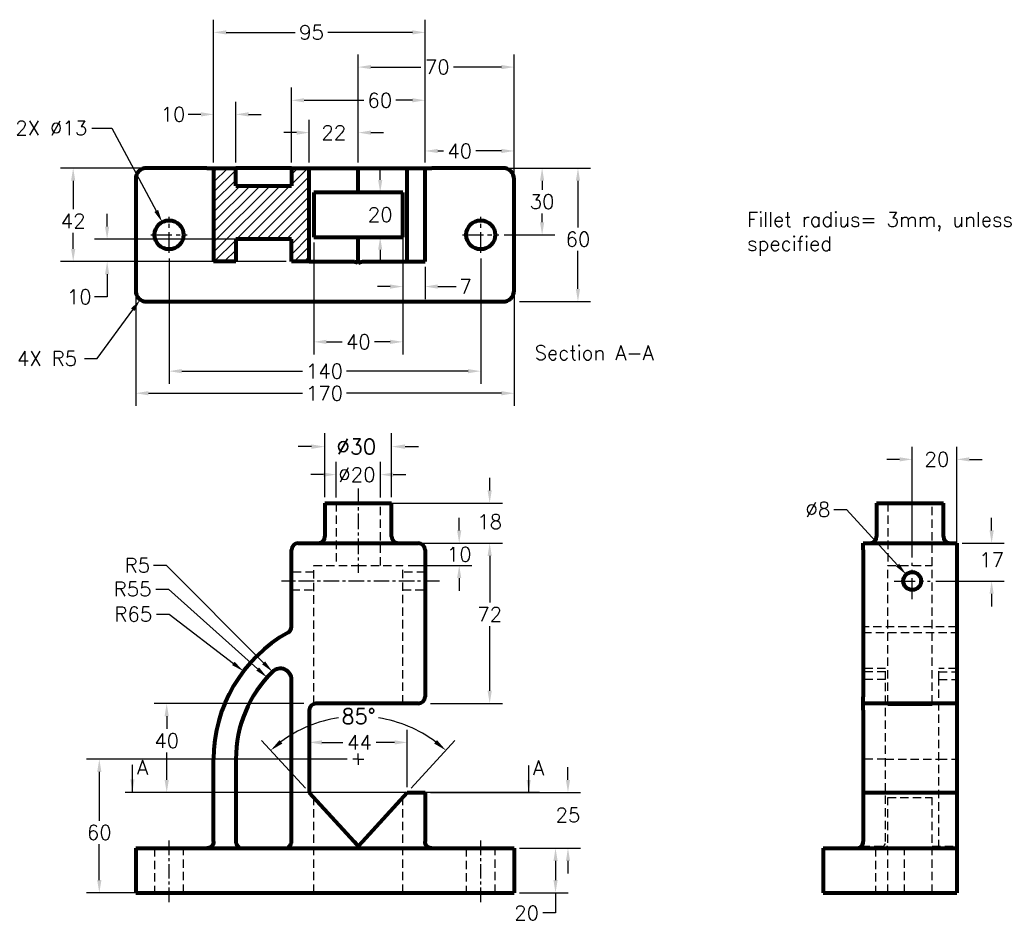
# Model space of a CAD drawing. Header units: inches. Extents: x 55 to 498, y -10 to 395.
import ezdxf

# ---------------------------------------------------------------- set-up
doc = ezdxf.new("R2010")
doc.units = ezdxf.units.IN
doc.header["$LTSCALE"] = 0.75
doc.linetypes.add('CENTER', pattern=[2, 1.25, -0.25, 0.25, -0.25])
doc.linetypes.add('HIDDEN', pattern=[0.375, 0.25, -0.125])
for name, color, linetype, lineweight in [('CEN', 7, 'CENTER', 30), ('DIM', 7, 'Continuous', 30), ('HID', 7, 'HIDDEN', 30), ('OBJ', 7, 'Continuous', 80)]:
    doc.layers.add(name, color=color, linetype=linetype, lineweight=lineweight)
doc.styles.add('ROMANS', font='romans.shx')
doc.styles.get("Standard").update_dxf_attribs({"font": 'romans.shx'})
doc.dimstyles.new('aligned', dxfattribs={"dimscale": 0, "dimtxt": 0.08, "dimasz": 0.07, "dimexe": 0.07, "dimexo": 0.03, "dimgap": 0.025, "dimtad": 0, "dimtih": 1, "dimtoh": 1, "dimdec": 0, "dimzin": 0, "dimdsep": 46, "dimtxsty": 'ROMANS', "dimcen": 0, "dimadec": 0, "dimazin": 0, "dimtfac": 1, "dimtdec": 0, "dimtofl": 0, "dimtmove": 0, "dimatfit": 3, "dimfxl": 1, "dimtolj": 1, "dimtzin": 0, "dimarcsym": 0})
doc.dimstyles.new('DIM2', dxfattribs={"dimscale": 0, "dimtxt": 0.08, "dimasz": 0.07, "dimexe": 0.07, "dimexo": 0.03, "dimgap": 0.025, "dimtad": 0, "dimtih": 1, "dimtoh": 1, "dimdec": 0, "dimzin": 0, "dimdsep": 46, "dimtxsty": 'ROMANS', "dimcen": 0, "dimadec": 0, "dimazin": 0, "dimtfac": 1, "dimtdec": 0, "dimtofl": 0, "dimtmove": 0, "dimatfit": 3, "dimfxl": 1, "dimtolj": 1, "dimtzin": 0, "dimarcsym": 0})

# ---------------------------------------------------------------- blocks, each defined once
blk = doc.blocks.new('*D20')
at = {"layer": 'DEFPOINTS', "color": 0}
for p in [(122.47, 290.35), (262.47, 290.35), (262.47, 237.27)]:
    blk.add_point(p, dxfattribs=at)
at = {"layer": 'DIM', "color": 0, "lineweight": -2}
for p, q in [((122.47, 287.91), (122.47, 231.58)), ((262.47, 287.91), (262.47, 231.58)), ((128.16, 237.27), (182.35, 237.27)), ((256.78, 237.27), (202.21, 237.27))]:
    blk.add_line(p, q, dxfattribs=at)
at = {"layer": 'DIM', "color": 0}
for points in [[(128.16, 238.22), (128.16, 236.32), (122.47, 237.27)], [(256.78, 238.22), (256.78, 236.32), (262.47, 237.27)]]:
    blk.add_solid(points, dxfattribs=at)
at = {"layer": 'DIM', "color": 0, "insert": (192.28, 237.27), "char_height": 6.505, "attachment_point": 5, "style": 'ROMANS'}
blk.add_mtext('\\A1;140', dxfattribs=at)
blk = doc.blocks.new('*D21')
at = {"layer": 'DEFPOINTS', "color": 0}
for p in [(119.39, 304.21), (125.55, 292.76)]:
    blk.add_point(p, dxfattribs=at)
at = {"layer": 'DIM', "color": 0, "lineweight": -2}
for p, q in [((87.76, 346.42), (96.71, 346.42)), ((96.71, 346.42), (116.7, 309.22))]:
    blk.add_line(p, q, dxfattribs=at)
at = {"layer": 'DIM', "color": 0}
blk.add_solid([(117.54, 309.67), (115.86, 308.77), (119.39, 304.21)], dxfattribs=at)
at = {"layer": 'DIM', "color": 0, "insert": (85.73, 346.42), "char_height": 6.505, "attachment_point": 6, "style": 'ROMANS'}
blk.add_mtext('\\A1;2X ∅13', dxfattribs=at)
blk = doc.blocks.new('*D22')
at = {"layer": 'DEFPOINTS', "color": 0}
for p in [(217.32, 317.48), (227.47, 317.48), (227.47, 297.48)]:
    blk.add_point(p, dxfattribs=at)
at = {"layer": 'DIM', "color": 0, "lineweight": -2}
for p, q in [((217.32, 323.17), (217.32, 328.87)), ((225.03, 317.48), (211.63, 317.48)), ((225.03, 297.48), (211.63, 297.48)), ((217.32, 291.79), (217.32, 286.1))]:
    blk.add_line(p, q, dxfattribs=at)
at = {"layer": 'DIM', "color": 0}
for points in [[(216.37, 323.17), (218.27, 323.17), (217.32, 317.48)], [(216.37, 291.79), (218.27, 291.79), (217.32, 297.48)]]:
    blk.add_solid(points, dxfattribs=at)
at = {"layer": 'DIM', "color": 0, "insert": (217.32, 307.54), "char_height": 6.505, "attachment_point": 5, "style": 'ROMANS'}
blk.add_mtext('\\A1;20', dxfattribs=at)
blk = doc.blocks.new('*D23')
at = {"layer": 'DEFPOINTS', "color": 0}
for p in [(187.47, 297.48), (227.47, 297.48), (187.47, 250.42)]:
    blk.add_point(p, dxfattribs=at)
at = {"layer": 'DIM', "color": 0, "lineweight": -2}
for p, q in [((187.47, 295.04), (187.47, 244.73)), ((227.47, 295.04), (227.47, 244.73)), ((193.16, 250.42), (200.17, 250.42)), ((221.78, 250.42), (214.77, 250.42))]:
    blk.add_line(p, q, dxfattribs=at)
at = {"layer": 'DIM', "color": 0}
for points in [[(193.16, 251.37), (193.16, 249.47), (187.47, 250.42)], [(221.78, 251.37), (221.78, 249.47), (227.47, 250.42)]]:
    blk.add_solid(points, dxfattribs=at)
at = {"layer": 'DIM', "color": 0, "insert": (207.47, 250.42), "char_height": 6.505, "attachment_point": 5, "style": 'ROMANS'}
blk.add_mtext('\\A1;40', dxfattribs=at)
blk = doc.blocks.new('*D24')
at = {"layer": 'DEFPOINTS', "color": 0}
for p in [(94.64, 296.48), (177.47, 296.48), (177.47, 286.48)]:
    blk.add_point(p, dxfattribs=at)
at = {"layer": 'DIM', "color": 0, "lineweight": -2}
for p, q in [((94.64, 302.17), (94.64, 307.87)), ((175.03, 296.48), (88.95, 296.48)), ((175.03, 286.48), (88.95, 286.48)), ((94.64, 280.79), (94.64, 270.62)), ((94.64, 270.62), (88.95, 270.62))]:
    blk.add_line(p, q, dxfattribs=at)
at = {"layer": 'DIM', "color": 0}
for points in [[(93.69, 302.17), (95.59, 302.17), (94.64, 296.48)], [(93.69, 280.79), (95.59, 280.79), (94.64, 286.48)]]:
    blk.add_solid(points, dxfattribs=at)
at = {"layer": 'DIM', "color": 0, "insert": (82.12, 270.62), "char_height": 6.505, "attachment_point": 5, "style": 'ROMANS'}
blk.add_mtext('\\A1;10', dxfattribs=at)
blk = doc.blocks.new('*D26')
at = {"layer": 'DEFPOINTS', "color": 0}
for p in [(112.47, 328.48), (79.39, 286.48), (142.47, 286.48)]:
    blk.add_point(p, dxfattribs=at)
at = {"layer": 'DIM', "color": 0, "lineweight": -2}
for p, q in [((110.03, 328.48), (73.7, 328.48)), ((79.39, 322.79), (79.39, 309.99)), ((79.39, 292.17), (79.39, 299.41)), ((140.03, 286.48), (73.7, 286.48))]:
    blk.add_line(p, q, dxfattribs=at)
at = {"layer": 'DIM', "color": 0}
for points in [[(78.44, 322.79), (80.34, 322.79), (79.39, 328.48)], [(78.44, 292.17), (80.34, 292.17), (79.39, 286.48)]]:
    blk.add_solid(points, dxfattribs=at)
at = {"layer": 'DIM', "color": 0, "insert": (79.39, 304.7), "char_height": 6.505, "attachment_point": 5, "style": 'ROMANS'}
blk.add_mtext('\\A1;42', dxfattribs=at)
blk = doc.blocks.new('*D27')
at = {"layer": 'DEFPOINTS', "color": 0}
for p in [(277.47, 373.81), (207.47, 328.48), (277.47, 328.48)]:
    blk.add_point(p, dxfattribs=at)
at = {"layer": 'DIM', "color": 0, "lineweight": -2}
for p, q in [((207.47, 330.92), (207.47, 379.51)), ((277.47, 330.92), (277.47, 379.51)), ((213.16, 373.81), (235.65, 373.81)), ((271.78, 373.81), (250.25, 373.81))]:
    blk.add_line(p, q, dxfattribs=at)
at = {"layer": 'DIM', "color": 0}
for points in [[(213.16, 374.76), (213.16, 372.87), (207.47, 373.81)], [(271.78, 374.76), (271.78, 372.87), (277.47, 373.81)]]:
    blk.add_solid(points, dxfattribs=at)
at = {"layer": 'DIM', "color": 0, "insert": (242.95, 373.81), "char_height": 6.505, "attachment_point": 5, "style": 'ROMANS'}
blk.add_mtext('\\A1;70', dxfattribs=at)
blk = doc.blocks.new('*D28')
at = {"layer": 'DEFPOINTS', "color": 0}
for p in [(207.47, 344.39), (185.47, 328.48), (207.47, 328.48)]:
    blk.add_point(p, dxfattribs=at)
at = {"layer": 'DIM', "color": 0, "lineweight": -2}
for p, q in [((185.47, 330.92), (185.47, 350.08)), ((207.47, 330.92), (207.47, 350.08)), ((179.78, 344.39), (174.09, 344.39)), ((213.16, 344.39), (218.86, 344.39))]:
    blk.add_line(p, q, dxfattribs=at)
at = {"layer": 'DIM', "color": 0}
for points in [[(179.78, 345.34), (179.78, 343.44), (185.47, 344.39)], [(213.16, 345.34), (213.16, 343.44), (207.47, 344.39)]]:
    blk.add_solid(points, dxfattribs=at)
at = {"layer": 'DIM', "color": 0, "insert": (196.47, 344.39), "char_height": 6.505, "attachment_point": 5, "style": 'ROMANS'}
blk.add_mtext('\\A1;22', dxfattribs=at)
blk = doc.blocks.new('*D29')
at = {"layer": 'DEFPOINTS', "color": 0}
for p in [(237.47, 358.9), (177.47, 328.48), (237.47, 328.48)]:
    blk.add_point(p, dxfattribs=at)
at = {"layer": 'DIM', "color": 0, "lineweight": -2}
for p, q in [((177.47, 330.92), (177.47, 364.59)), ((237.47, 330.92), (237.47, 364.59)), ((183.16, 358.9), (210.02, 358.9)), ((231.78, 358.9), (224.31, 358.9))]:
    blk.add_line(p, q, dxfattribs=at)
at = {"layer": 'DIM', "color": 0}
for points in [[(183.16, 359.85), (183.16, 357.95), (177.47, 358.9)], [(231.78, 359.85), (231.78, 357.95), (237.47, 358.9)]]:
    blk.add_solid(points, dxfattribs=at)
at = {"layer": 'DIM', "color": 0, "insert": (217.16, 358.9), "char_height": 6.505, "attachment_point": 5, "style": 'ROMANS'}
blk.add_mtext('\\A1;60', dxfattribs=at)
blk = doc.blocks.new('*D30')
at = {"layer": 'DEFPOINTS', "color": 0}
for p in [(112.47, 273.48), (109.53, 269.44)]:
    blk.add_point(p, dxfattribs=at)
at = {"layer": 'DIM', "color": 0, "lineweight": -2}
for p, q in [((90.23, 242.95), (106.18, 264.84)), ((84.53, 242.95), (90.23, 242.95))]:
    blk.add_line(p, q, dxfattribs=at)
at = {"layer": 'DIM', "color": 0}
blk.add_solid([(105.41, 265.4), (106.94, 264.28), (109.53, 269.44)], dxfattribs=at)
at = {"layer": 'DIM', "color": 0, "insert": (67.63, 242.95), "char_height": 6.505, "attachment_point": 5, "style": 'ROMANS'}
blk.add_mtext('\\A1;4X R5', dxfattribs=at)
blk = doc.blocks.new('*D31')
at = {"layer": 'DEFPOINTS', "color": 0}
for p in [(277.47, 328.48), (277.47, 268.48), (306.17, 268.48)]:
    blk.add_point(p, dxfattribs=at)
at = {"layer": 'DIM', "color": 0, "lineweight": -2}
for p, q in [((279.91, 328.48), (311.86, 328.48)), ((306.17, 322.79), (306.17, 301.8)), ((306.17, 274.17), (306.17, 291.23)), ((279.91, 268.48), (311.86, 268.48))]:
    blk.add_line(p, q, dxfattribs=at)
at = {"layer": 'DIM', "color": 0}
for points in [[(305.22, 322.79), (307.12, 322.79), (306.17, 328.48)], [(305.22, 274.17), (307.12, 274.17), (306.17, 268.48)]]:
    blk.add_solid(points, dxfattribs=at)
at = {"layer": 'DIM', "color": 0, "insert": (306.17, 296.51), "char_height": 6.505, "attachment_point": 5, "style": 'ROMANS'}
blk.add_mtext('\\A1;60', dxfattribs=at)
blk = doc.blocks.new('*D32')
at = {"layer": 'DEFPOINTS', "color": 0}
for p in [(107.47, 273.48), (277.47, 273.48), (277.47, 227.35)]:
    blk.add_point(p, dxfattribs=at)
at = {"layer": 'DIM', "color": 0, "lineweight": -2}
for p, q in [((107.47, 271.04), (107.47, 221.66)), ((277.47, 271.04), (277.47, 221.66)), ((113.16, 227.35), (182.35, 227.35)), ((271.78, 227.35), (202.21, 227.35))]:
    blk.add_line(p, q, dxfattribs=at)
at = {"layer": 'DIM', "color": 0}
for points in [[(113.16, 228.3), (113.16, 226.4), (107.47, 227.35)], [(271.78, 228.3), (271.78, 226.4), (277.47, 227.35)]]:
    blk.add_solid(points, dxfattribs=at)
at = {"layer": 'DIM', "color": 0, "insert": (192.28, 227.35), "char_height": 6.505, "attachment_point": 5, "style": 'ROMANS'}
blk.add_mtext('\\A1;170', dxfattribs=at)
blk = doc.blocks.new('*D33')
at = {"layer": 'DEFPOINTS', "color": 0}
for p in [(453.63, 145.98), (459.05, 140.09)]:
    blk.add_point(p, dxfattribs=at)
at = {"layer": 'DIM', "color": 0, "lineweight": -2}
for p, q in [((421.09, 175.14), (426.78, 175.14)), ((426.78, 175.14), (449.77, 150.17))]:
    blk.add_line(p, q, dxfattribs=at)
at = {"layer": 'DIM', "color": 0}
blk.add_solid([(450.47, 150.81), (449.08, 149.52), (453.63, 145.98)], dxfattribs=at)
at = {"layer": 'DIM', "color": 0, "insert": (413.95, 175.14), "char_height": 6.505, "attachment_point": 5, "style": 'ROMANS'}
blk.add_mtext('\\A1;∅8', dxfattribs=at)
blk = doc.blocks.new('*D34')
at = {"layer": 'DEFPOINTS', "color": 0}
for p in [(476.34, 197.66), (476.34, 157.03), (456.34, 151.17)]:
    blk.add_point(p, dxfattribs=at)
at = {"layer": 'DIM', "color": 0, "lineweight": -2}
for p, q in [((456.34, 153.61), (456.34, 203.35)), ((476.34, 159.47), (476.34, 203.35)), ((450.65, 197.66), (444.95, 197.66)), ((482.03, 197.66), (487.72, 197.66))]:
    blk.add_line(p, q, dxfattribs=at)
at = {"layer": 'DIM', "color": 0}
for points in [[(450.65, 198.61), (450.65, 196.71), (456.34, 197.66)], [(482.03, 198.61), (482.03, 196.71), (476.34, 197.66)]]:
    blk.add_solid(points, dxfattribs=at)
at = {"layer": 'DIM', "color": 0, "insert": (467.41, 197.66), "char_height": 6.505, "attachment_point": 5, "style": 'ROMANS'}
blk.add_mtext('\\A1;20', dxfattribs=at)
blk = doc.blocks.new('SW_CENTERMARK0')
at = {"color": 7, "linetype": 'Continuous'}
for q in [(304.4, 160.9), (309.4, 165.9), (309.4, 155.9), (314.4, 160.9)]:
    blk.add_line((309.4, 160.9), q, dxfattribs=at)
blk = doc.blocks.new('*D35')
at = {"layer": 'DEFPOINTS', "color": 0}
for p in [(192.47, 178.03), (266.5, 178.03), (192.47, 160.03)]:
    blk.add_point(p, dxfattribs=at)
at = {"layer": 'DIM', "color": 0, "lineweight": -2}
for p, q in [((266.5, 183.73), (266.5, 189.42)), ((194.91, 178.03), (272.2, 178.03)), ((194.91, 160.03), (272.2, 160.03)), ((266.5, 154.34), (266.5, 148.65))]:
    blk.add_line(p, q, dxfattribs=at)
at = {"layer": 'DIM', "color": 0}
for points in [[(265.56, 183.73), (267.45, 183.73), (266.5, 178.03)], [(265.56, 154.34), (267.45, 154.34), (266.5, 160.03)]]:
    blk.add_solid(points, dxfattribs=at)
at = {"layer": 'DIM', "color": 0, "insert": (266.5, 169.64), "char_height": 6.505, "attachment_point": 5, "style": 'ROMANS'}
blk.add_mtext('\\A1;18', dxfattribs=at)
blk = doc.blocks.new('*D36')
at = {"layer": 'DEFPOINTS', "color": 0}
for p in [(192.47, 203.38), (192.47, 178.03), (222.47, 178.03)]:
    blk.add_point(p, dxfattribs=at)
at = {"layer": 'DIM', "color": 0, "lineweight": -2}
for p, q in [((192.47, 180.62), (192.47, 209.4)), ((222.47, 180.62), (222.47, 209.4)), ((186.45, 203.38), (180.43, 203.38)), ((228.49, 203.38), (234.52, 203.38))]:
    blk.add_line(p, q, dxfattribs=at)
at = {"layer": 'DIM', "color": 0}
for points in [[(186.45, 204.38), (186.45, 202.37), (192.47, 203.38)], [(228.49, 204.38), (228.49, 202.37), (222.47, 203.38)]]:
    blk.add_solid(points, dxfattribs=at)
at = {"layer": 'DIM', "color": 0, "insert": (206.61, 203.38), "char_height": 6.882, "attachment_point": 5, "style": 'ROMANS'}
blk.add_mtext('\\A1;%%c30', dxfattribs=at)
blk = doc.blocks.new('*D37')
at = {"layer": 'DEFPOINTS', "color": 0}
for p in [(168.94, 102.28), (172.47, 98.74)]:
    blk.add_point(p, dxfattribs=at)
at = {"layer": 'DIM', "color": 0, "lineweight": -2}
for p, q in [((115.54, 150.08), (121.23, 150.08)), ((121.23, 150.08), (164.92, 106.31))]:
    blk.add_line(p, q, dxfattribs=at)
at = {"layer": 'DIM', "color": 0}
blk.add_solid([(165.59, 106.98), (164.25, 105.64), (168.94, 102.28)], dxfattribs=at)
at = {"layer": 'DIM', "color": 0, "insert": (108.24, 150.08), "char_height": 6.505, "attachment_point": 5, "style": 'ROMANS'}
blk.add_mtext('\\A1;R5', dxfattribs=at)
blk = doc.blocks.new('*D38')
at = {"layer": 'DEFPOINTS', "color": 0}
for p in [(204.97, 63.03), (91.12, 3.03), (112.47, 3.03)]:
    blk.add_point(p, dxfattribs=at)
at = {"layer": 'DIM', "color": 0, "lineweight": -2}
for p, q in [((202.53, 63.03), (85.43, 63.03)), ((91.12, 57.34), (91.12, 35.39)), ((91.12, 8.73), (91.12, 24.82)), ((110.03, 3.03), (85.43, 3.03))]:
    blk.add_line(p, q, dxfattribs=at)
at = {"layer": 'DIM', "color": 0}
for points in [[(90.17, 57.34), (92.07, 57.34), (91.12, 63.03)], [(90.17, 8.73), (92.07, 8.73), (91.12, 3.03)]]:
    blk.add_solid(points, dxfattribs=at)
at = {"layer": 'DIM', "color": 0, "insert": (91.12, 30.11), "char_height": 6.505, "attachment_point": 5, "style": 'ROMANS'}
blk.add_mtext('\\A1;60', dxfattribs=at)
blk = doc.blocks.new('*D39')
at = {"layer": 'DEFPOINTS', "color": 0}
for p in [(166.5, 99.73), (207.47, 63.03)]:
    blk.add_point(p, dxfattribs=at)
at = {"layer": 'DIM', "color": 0, "lineweight": -2}
for p, q in [((116.5, 139.41), (122.2, 139.41)), ((122.2, 139.41), (162.26, 103.53))]:
    blk.add_line(p, q, dxfattribs=at)
at = {"layer": 'DIM', "color": 0}
blk.add_solid([(162.9, 104.23), (161.63, 102.82), (166.5, 99.73)], dxfattribs=at)
at = {"layer": 'DIM', "color": 0, "insert": (106.11, 139.41), "char_height": 6.505, "attachment_point": 5, "style": 'ROMANS'}
blk.add_mtext('\\A1;R55', dxfattribs=at)
blk = doc.blocks.new('*D40')
at = {"layer": 'DEFPOINTS', "color": 0}
for p in [(193.21, 80.52), (185.47, 48.03), (229.47, 48.03), (207.47, 24.03), (207.47, 24.03)]:
    blk.add_point(p, dxfattribs=at)
at = {"layer": 'DIM', "color": 0, "lineweight": -2}
for p, q in [((183.73, 49.94), (164.04, 71.43)), ((231.22, 49.94), (250.91, 71.43))]:
    blk.add_line(p, q, dxfattribs=at)
for start, end in [(98.7929, 126.5759), (53.4241, 80.9564)]:
    blk.add_arc((207.47, 24.03), 58.27, start, end, dxfattribs=at)
at = {"layer": 'DIM', "color": 0}
for points in [[(173.39, 70.05), (172.11, 71.59), (168.11, 66.99)], [(242.83, 71.59), (241.55, 70.05), (246.84, 66.99)]]:
    blk.add_solid(points, dxfattribs=at)
at = {"layer": 'DIM', "color": 0, "insert": (207.6, 82.29), "char_height": 6.882, "attachment_point": 5, "style": 'ROMANS'}
blk.add_mtext('\\A1;85°', dxfattribs=at)
blk = doc.blocks.new('*D41')
at = {"layer": 'DEFPOINTS', "color": 0}
for p in [(155.87, 102.56), (207.47, 63.03)]:
    blk.add_point(p, dxfattribs=at)
at = {"layer": 'DIM', "color": 0, "lineweight": -2}
for p, q in [((116.79, 128.13), (122.48, 128.13)), ((122.48, 128.13), (151.35, 106.02))]:
    blk.add_line(p, q, dxfattribs=at)
at = {"layer": 'DIM', "color": 0}
blk.add_solid([(151.93, 106.77), (150.77, 105.27), (155.87, 102.56)], dxfattribs=at)
at = {"layer": 'DIM', "color": 0, "insert": (106.4, 128.13), "char_height": 6.505, "attachment_point": 5, "style": 'ROMANS'}
blk.add_mtext('\\A1;R65', dxfattribs=at)
blk = doc.blocks.new('*D42')
at = {"layer": 'DEFPOINTS', "color": 0}
for p in [(237.47, 48.03), (277.47, 23.03), (301.68, 23.03)]:
    blk.add_point(p, dxfattribs=at)
at = {"layer": 'DIM', "color": 0, "lineweight": -2}
for p, q in [((301.68, 53.73), (301.68, 59.42)), ((239.91, 48.03), (307.38, 48.03)), ((279.91, 23.03), (307.38, 23.03)), ((301.68, 17.34), (301.68, 11.65))]:
    blk.add_line(p, q, dxfattribs=at)
at = {"layer": 'DIM', "color": 0}
for points in [[(300.74, 53.73), (302.63, 53.73), (301.68, 48.03)], [(300.74, 17.34), (302.63, 17.34), (301.68, 23.03)]]:
    blk.add_solid(points, dxfattribs=at)
at = {"layer": 'DIM', "color": 0, "insert": (301.68, 37.94), "char_height": 6.505, "attachment_point": 5, "style": 'ROMANS'}
blk.add_mtext('\\A1;25', dxfattribs=at)
blk = doc.blocks.new('*D43')
at = {"layer": 'DEFPOINTS', "color": 0}
for p in [(185.47, 88.03), (121.41, 48.03), (185.47, 48.03)]:
    blk.add_point(p, dxfattribs=at)
at = {"layer": 'DIM', "color": 0, "lineweight": -2}
for p, q in [((183.03, 88.03), (115.72, 88.03)), ((121.41, 82.34), (121.41, 76.62)), ((121.41, 53.73), (121.41, 66.05)), ((183.03, 48.03), (115.72, 48.03))]:
    blk.add_line(p, q, dxfattribs=at)
at = {"layer": 'DIM', "color": 0}
for points in [[(120.46, 82.34), (122.36, 82.34), (121.41, 88.03)], [(120.46, 53.73), (122.36, 53.73), (121.41, 48.03)]]:
    blk.add_solid(points, dxfattribs=at)
at = {"layer": 'DIM', "color": 0, "insert": (121.41, 71.34), "char_height": 6.505, "attachment_point": 5, "style": 'ROMANS'}
blk.add_mtext('\\A1;40', dxfattribs=at)
blk = doc.blocks.new('*D44')
at = {"layer": 'DEFPOINTS', "color": 0}
for p in [(237.47, 160.03), (237.47, 88.03), (266.5, 88.03)]:
    blk.add_point(p, dxfattribs=at)
at = {"layer": 'DIM', "color": 0, "lineweight": -2}
for p, q in [((239.91, 160.03), (272.2, 160.03)), ((266.5, 154.34), (266.5, 133.34)), ((266.5, 93.73), (266.5, 122.77)), ((239.91, 88.03), (272.2, 88.03))]:
    blk.add_line(p, q, dxfattribs=at)
at = {"layer": 'DIM', "color": 0}
for points in [[(265.56, 154.34), (267.45, 154.34), (266.5, 160.03)], [(265.56, 93.73), (267.45, 93.73), (266.5, 88.03)]]:
    blk.add_solid(points, dxfattribs=at)
at = {"layer": 'DIM', "color": 0, "insert": (266.5, 128.05), "char_height": 6.505, "attachment_point": 5, "style": 'ROMANS'}
blk.add_mtext('\\A1;72', dxfattribs=at)
blk = doc.blocks.new('*D45')
at = {"layer": 'DEFPOINTS', "color": 0}
for p in [(277.47, 23.03), (296.09, 23.03), (277.47, 3.03)]:
    blk.add_point(p, dxfattribs=at)
at = {"layer": 'DIM', "color": 0, "lineweight": -2}
for p, q in [((279.91, 23.03), (301.79, 23.03)), ((296.09, 17.34), (296.09, 8.73)), ((279.91, 3.03), (301.79, 3.03)), ((296.09, 3.03), (296.09, -6.04)), ((296.09, -6.04), (290.4, -6.04))]:
    blk.add_line(p, q, dxfattribs=at)
at = {"layer": 'DIM', "color": 0}
for points in [[(295.15, 17.34), (297.04, 17.34), (296.09, 23.03)], [(295.15, 8.73), (297.04, 8.73), (296.09, 3.03)]]:
    blk.add_solid(points, dxfattribs=at)
at = {"layer": 'DIM', "color": 0, "insert": (283.1, -6.04), "char_height": 6.505, "attachment_point": 5, "style": 'ROMANS'}
blk.add_mtext('\\A1;20', dxfattribs=at)
blk = doc.blocks.new('*D46')
at = {"layer": 'DEFPOINTS', "color": 0}
for p in [(272.47, 328.48), (270.6, 298.48), (290.06, 298.48)]:
    blk.add_point(p, dxfattribs=at)
at = {"layer": 'DIM', "color": 0, "lineweight": -2}
for p, q in [((274.91, 328.48), (295.75, 328.48)), ((290.06, 322.79), (290.06, 318.69)), ((290.06, 304.17), (290.06, 308.12)), ((273.04, 298.48), (295.75, 298.48))]:
    blk.add_line(p, q, dxfattribs=at)
at = {"layer": 'DIM', "color": 0}
for points in [[(289.11, 322.79), (291.01, 322.79), (290.06, 328.48)], [(289.11, 304.17), (291.01, 304.17), (290.06, 298.48)]]:
    blk.add_solid(points, dxfattribs=at)
at = {"layer": 'DIM', "color": 0, "insert": (290.06, 313.4), "char_height": 6.505, "attachment_point": 5, "style": 'ROMANS'}
blk.add_mtext('\\A1;30', dxfattribs=at)
blk = doc.blocks.new('*D47')
at = {"layer": 'DEFPOINTS', "color": 0}
for p in [(217.47, 190.81), (197.47, 178.03), (217.47, 178.03)]:
    blk.add_point(p, dxfattribs=at)
at = {"layer": 'DIM', "color": 0, "lineweight": -2}
for p, q in [((197.47, 180.47), (197.47, 196.51)), ((217.47, 180.47), (217.47, 196.51)), ((191.78, 190.81), (186.09, 190.81)), ((223.16, 190.81), (228.86, 190.81))]:
    blk.add_line(p, q, dxfattribs=at)
at = {"layer": 'DIM', "color": 0}
for points in [[(191.78, 191.76), (191.78, 189.86), (197.47, 190.81)], [(223.16, 191.76), (223.16, 189.86), (217.47, 190.81)]]:
    blk.add_solid(points, dxfattribs=at)
at = {"layer": 'DIM', "color": 0, "insert": (206.87, 190.81), "char_height": 6.505, "attachment_point": 5, "style": 'ROMANS'}
blk.add_mtext('\\A1;%%c20', dxfattribs=at)
blk = doc.blocks.new('*D51')
at = {"layer": 'DEFPOINTS', "color": 0}
for p in [(234.47, 160.03), (227.47, 150.03), (252.82, 150.03)]:
    blk.add_point(p, dxfattribs=at)
at = {"layer": 'DIM', "color": 0, "lineweight": -2}
for p, q in [((252.82, 165.73), (252.82, 171.42)), ((236.91, 160.03), (258.51, 160.03)), ((229.91, 150.03), (258.51, 150.03)), ((252.82, 144.34), (252.82, 138.65))]:
    blk.add_line(p, q, dxfattribs=at)
at = {"layer": 'DIM', "color": 0}
for points in [[(251.87, 165.73), (253.76, 165.73), (252.82, 160.03)], [(251.87, 144.34), (253.76, 144.34), (252.82, 150.03)]]:
    blk.add_solid(points, dxfattribs=at)
at = {"layer": 'DIM', "color": 0, "insert": (252.82, 155.03), "char_height": 6.505, "attachment_point": 5, "style": 'ROMANS'}
blk.add_mtext('\\A1;10', dxfattribs=at)
blk = doc.blocks.new('*D52')
at = {"layer": 'DEFPOINTS', "color": 0}
for p in [(185.47, 70.56), (185.47, 48.03), (229.47, 48.03)]:
    blk.add_point(p, dxfattribs=at)
at = {"layer": 'DIM', "color": 0, "lineweight": -2}
for p, q in [((185.47, 50.47), (185.47, 76.26)), ((229.47, 50.47), (229.47, 76.26)), ((191.16, 70.56), (200.55, 70.56)), ((223.78, 70.56), (215.46, 70.56))]:
    blk.add_line(p, q, dxfattribs=at)
at = {"layer": 'DIM', "color": 0}
for points in [[(191.16, 71.51), (191.16, 69.61), (185.47, 70.56)], [(223.78, 71.51), (223.78, 69.61), (229.47, 70.56)]]:
    blk.add_solid(points, dxfattribs=at)
at = {"layer": 'DIM', "color": 0, "insert": (208.01, 70.56), "char_height": 6.505, "attachment_point": 5, "style": 'ROMANS'}
blk.add_mtext('\\A1;44', dxfattribs=at)
blk = doc.blocks.new('*D53')
at = {"layer": 'DEFPOINTS', "color": 0}
for p in [(476.34, 160.03), (464.47, 143.03), (492.01, 143.03)]:
    blk.add_point(p, dxfattribs=at)
at = {"layer": 'DIM', "color": 0, "lineweight": -2}
for p, q in [((492.01, 165.73), (492.01, 171.42)), ((478.78, 160.03), (497.71, 160.03)), ((466.91, 143.03), (497.71, 143.03)), ((492.01, 137.34), (492.01, 131.65))]:
    blk.add_line(p, q, dxfattribs=at)
at = {"layer": 'DIM', "color": 0}
for points in [[(491.07, 165.73), (492.96, 165.73), (492.01, 160.03)], [(491.07, 137.34), (492.96, 137.34), (492.01, 143.03)]]:
    blk.add_solid(points, dxfattribs=at)
at = {"layer": 'DIM', "color": 0, "insert": (492.01, 152.55), "char_height": 6.505, "attachment_point": 5, "style": 'ROMANS'}
blk.add_mtext('\\A1;17', dxfattribs=at)
blk = doc.blocks.new('*D54')
at = {"layer": 'DEFPOINTS', "color": 0}
for p in [(152.47, 352.57), (142.47, 328.48), (152.47, 328.48)]:
    blk.add_point(p, dxfattribs=at)
at = {"layer": 'DIM', "color": 0, "lineweight": -2}
for p, q in [((142.47, 330.92), (142.47, 358.26)), ((152.47, 330.92), (152.47, 358.26)), ((136.78, 352.57), (131.09, 352.57)), ((158.16, 352.57), (163.86, 352.57))]:
    blk.add_line(p, q, dxfattribs=at)
at = {"layer": 'DIM', "color": 0}
for points in [[(136.78, 353.52), (136.78, 351.62), (142.47, 352.57)], [(158.16, 353.52), (158.16, 351.62), (152.47, 352.57)]]:
    blk.add_solid(points, dxfattribs=at)
at = {"layer": 'DIM', "color": 0, "insert": (124.25, 352.57), "char_height": 6.505, "attachment_point": 5, "style": 'ROMANS'}
blk.add_mtext('\\A1;10', dxfattribs=at)
blk = doc.blocks.new('*D55')
at = {"layer": 'DEFPOINTS', "color": 0}
for p in [(237.47, 389.4), (142.47, 328.48), (237.47, 328.48)]:
    blk.add_point(p, dxfattribs=at)
at = {"layer": 'DIM', "color": 0, "lineweight": -2}
for p, q in [((142.47, 330.92), (142.47, 395.09)), ((237.47, 330.92), (237.47, 395.09)), ((148.16, 389.4), (179.16, 389.4)), ((231.78, 389.4), (193.76, 389.4))]:
    blk.add_line(p, q, dxfattribs=at)
at = {"layer": 'DIM', "color": 0}
for points in [[(148.16, 390.34), (148.16, 388.45), (142.47, 389.4)], [(231.78, 390.34), (231.78, 388.45), (237.47, 389.4)]]:
    blk.add_solid(points, dxfattribs=at)
at = {"layer": 'DIM', "color": 0, "insert": (186.46, 389.4), "char_height": 6.505, "attachment_point": 5, "style": 'ROMANS'}
blk.add_mtext('\\A1;95', dxfattribs=at)
blk = doc.blocks.new('*D58')
at = {"layer": 'DEFPOINTS', "color": 0}
for p in [(277.47, 336.14), (237.47, 328.48), (277.47, 323.48)]:
    blk.add_point(p, dxfattribs=at)
at = {"layer": 'DIM', "color": 0, "lineweight": -2}
for p, q in [((237.47, 330.92), (237.47, 341.83)), ((277.47, 325.92), (277.47, 341.83)), ((243.16, 336.14), (245.75, 336.14)), ((271.78, 336.14), (260.34, 336.14))]:
    blk.add_line(p, q, dxfattribs=at)
at = {"layer": 'DIM', "color": 0}
for points in [[(243.16, 337.09), (243.16, 335.19), (237.47, 336.14)], [(271.78, 337.09), (271.78, 335.19), (277.47, 336.14)]]:
    blk.add_solid(points, dxfattribs=at)
at = {"layer": 'DIM', "color": 0, "insert": (253.04, 336.14), "char_height": 6.505, "attachment_point": 5, "style": 'ROMANS'}
blk.add_mtext('\\A1;40', dxfattribs=at)
blk = doc.blocks.new('*D61')
at = {"layer": 'DEFPOINTS', "color": 0}
for p in [(227.47, 317.48), (237.47, 286.48), (237.47, 275.25)]:
    blk.add_point(p, dxfattribs=at)
at = {"layer": 'DIM', "color": 0, "lineweight": -2}
for p, q in [((227.47, 315.04), (227.47, 269.56)), ((237.47, 284.04), (237.47, 269.56)), ((221.78, 275.25), (216.09, 275.25)), ((243.16, 275.25), (251.49, 275.25))]:
    blk.add_line(p, q, dxfattribs=at)
at = {"layer": 'DIM', "color": 0}
for points in [[(221.78, 276.2), (221.78, 274.3), (227.47, 275.25)], [(243.16, 276.2), (243.16, 274.3), (237.47, 275.25)]]:
    blk.add_solid(points, dxfattribs=at)
at = {"layer": 'DIM', "color": 0, "insert": (255.69, 275.25), "char_height": 6.505, "attachment_point": 5, "style": 'ROMANS'}
blk.add_mtext('\\A1;7', dxfattribs=at)

msp = doc.modelspace()

# ---------------------------------------------------------------- hatches: boundary and pattern name
at = {"layer": 'DIM'}
h = msp.add_hatch(dxfattribs=at)
h.set_pattern_fill('ANSI31', style=0)
edge = h.paths.add_edge_path()
edge.add_line((185.47, 286.48), (177.47, 286.48))
edge.add_line((185.47, 286.48), (185.47, 328.48))
edge.add_line((177.47, 328.48), (185.47, 328.48))
edge.add_line((177.47, 328.48), (177.47, 320.48))
edge.add_line((152.47, 320.48), (177.47, 320.48))
edge.add_line((152.47, 320.48), (152.47, 328.48))
edge.add_line((142.47, 328.48), (152.47, 328.48))
edge.add_line((142.47, 328.48), (142.47, 286.48))
edge.add_line((152.47, 286.48), (142.47, 286.48))
edge.add_line((152.47, 296.48), (152.47, 286.48))
edge.add_line((177.47, 296.48), (152.47, 296.48))
edge.add_line((177.47, 286.48), (177.47, 296.48))

# ---------------------------------------------------------------- linework, layer by layer
at = {"layer": 'CEN', "ltscale": 10}
for p, q in [((122.47, 290.35), (122.47, 306.61)), ((262.47, 290.35), (262.47, 306.61)), ((114.34, 298.48), (130.6, 298.48)), ((254.34, 298.48), (270.6, 298.48)), ((456.34, 134.9), (456.34, 151.17)), ((448.21, 143.03), (464.47, 143.03))]:
    msp.add_line(p, q, dxfattribs=at)
at = {"layer": 'CEN', "ltscale": 7.5}
for p, q in [((207.47, 184.56), (207.47, 146.64)), ((243.92, 143.03), (172.95, 143.03))]:
    msp.add_line(p, q, dxfattribs=at)
at = {"layer": 'CEN', "ltscale": 7}
for p, q in [((122.47, -1.12), (122.47, 27.11)), ((262.47, -1.12), (262.47, 27.11))]:
    msp.add_line(p, q, dxfattribs=at)
at = {"layer": 'DIM'}
msp.add_line((288.84, 48.03), (102.72, 48.03), dxfattribs=at)
at = {"layer": 'HID', "color": 0, "ltscale": 20}
for p, q in [((197.47, 178.03), (197.47, 150.03)), ((217.47, 150.03), (217.47, 178.03)), ((445.34, 178.03), (445.34, 150.03)), ((465.34, 150.03), (465.34, 178.03)), ((187.47, 147.03), (177.47, 147.03)), ((187.47, 87.86), (187.47, 150.03)), ((187.47, 150.03), (207.47, 150.03)), ((207.47, 150.03), (227.47, 150.03)), ((227.47, 88.03), (227.47, 150.03)), ((237.47, 147.03), (227.47, 147.03)), ((445.34, 88.03), (445.34, 150.03)), ((445.34, 150.03), (465.34, 150.03)), ((465.34, 88.03), (465.34, 150.03)), ((177.47, 139.03), (187.47, 139.03)), ((227.47, 139.03), (237.47, 139.03)), ((476.34, 122.49), (434.34, 122.49)), ((434.34, 119.87), (476.34, 119.87)), ((444.34, 103.74), (434.34, 103.74)), ((444.34, 102.31), (434.34, 102.31)), ((444.34, 98.74), (444.34, 103.74)), ((476.34, 103.74), (468.34, 103.74)), ((468.34, 98.74), (468.34, 103.74)), ((468.34, 102.31), (476.34, 102.31)), ((444.34, 98.74), (434.34, 98.74)), ((444.34, 26.03), (444.34, 98.74)), ((468.34, 23.03), (468.34, 98.74)), ((468.34, 98.74), (476.34, 98.74)), ((444.34, 63.03), (434.34, 63.03)), ((444.34, 63.03), (468.34, 63.03)), ((468.34, 63.03), (476.34, 63.03)), ((187.47, 3.03), (187.47, 45.85)), ((227.47, 3.03), (227.47, 45.85)), ((445.34, 3.03), (445.34, 45.85)), ((445.34, 45.85), (465.34, 45.85)), ((465.34, 3.03), (465.34, 45.85)), ((115.97, 23.03), (115.97, 3.03)), ((128.97, 3.03), (128.97, 23.03)), ((152.47, 26.03), (152.47, 23.03)), ((177.47, 23.03), (177.47, 26.03)), ((255.97, 23.03), (255.97, 3.03)), ((268.97, 3.03), (268.97, 23.03)), ((433.57, 24.03), (445.34, 24.03)), ((439.84, 23.03), (439.84, 3.03)), ((452.84, 3.03), (452.84, 23.03)), ((465.34, 24.03), (476.34, 24.03))]:
    msp.add_line(p, q, dxfattribs=at)
at = {"layer": 'HID', "color": 0, "ltscale": 20, "flags": 128}
msp.add_lwpolyline([(441.34, 23.03), (441.92, 23.09), (442.49, 23.26), (443.01, 23.54), (443.46, 23.91), (443.83, 24.37), (444.11, 24.89), (444.28, 25.45), (444.34, 26.03)], dxfattribs=at)
at = {"layer": 'OBJ', "color": 0}
for p, q in [((139.47, 328.48), (112.47, 328.48)), ((139.47, 328.48), (142.47, 328.48)), ((142.47, 328.48), (152.47, 328.48)), ((142.47, 328.48), (142.47, 286.48)), ((177.47, 328.48), (152.47, 328.48)), ((152.47, 320.48), (152.47, 328.48)), ((177.47, 328.48), (185.47, 328.48)), ((177.47, 328.48), (177.47, 320.48)), ((185.47, 328.48), (207.47, 328.48)), ((185.47, 286.48), (185.47, 328.48)), ((207.47, 328.48), (229.47, 328.48)), ((207.47, 317.48), (207.47, 328.48)), ((229.47, 328.48), (237.47, 328.48)), ((229.47, 286.48), (229.47, 328.48)), ((237.47, 328.48), (240.47, 328.48)), ((237.47, 286.48), (237.47, 328.48)), ((272.47, 328.48), (240.47, 328.48)), ((107.47, 323.48), (107.47, 273.48)), ((277.47, 273.48), (277.47, 323.48)), ((152.47, 320.48), (177.47, 320.48)), ((187.47, 317.48), (187.47, 297.48)), ((207.47, 317.48), (187.47, 317.48)), ((227.47, 317.48), (207.47, 317.48)), ((227.47, 297.48), (227.47, 317.48)), ((152.47, 296.48), (152.47, 286.48)), ((177.47, 296.48), (152.47, 296.48)), ((177.47, 286.48), (177.47, 296.48)), ((187.47, 297.48), (207.47, 297.48)), ((207.47, 297.48), (227.47, 297.48)), ((207.47, 285.71), (207.47, 297.48)), ((152.47, 286.48), (142.47, 286.48)), ((185.47, 286.48), (177.47, 286.48)), ((185.47, 286.48), (205.63, 286.48)), ((209.31, 286.48), (229.47, 286.48)), ((229.47, 286.48), (237.47, 286.48)), ((112.47, 268.48), (272.47, 268.48)), ((192.47, 178.03), (207.47, 178.03)), ((192.47, 178.03), (192.47, 163.03)), ((207.47, 178.03), (222.47, 178.03)), ((222.47, 163.03), (222.47, 178.03)), ((440.34, 178.03), (470.34, 178.03)), ((440.34, 178.03), (440.34, 163.03)), ((470.34, 163.03), (470.34, 178.03)), ((180.47, 160.03), (234.47, 160.03)), ((434.34, 157.03), (434.34, 160.03)), ((434.34, 160.03), (476.34, 160.03)), ((476.34, 160.03), (476.34, 157.03)), ((177.47, 122.49), (177.47, 157.03)), ((237.47, 157.03), (237.47, 91.03)), ((434.34, 157.03), (434.34, 91.03)), ((476.34, 157.03), (476.34, 91.03)), ((177.47, 26.03), (177.47, 98.74)), ((434.34, 88.03), (434.34, 91.03)), ((476.34, 91.03), (476.34, 88.03)), ((185.47, 85.03), (185.47, 48.03)), ((234.47, 88.03), (188.47, 88.03)), ((434.34, 85.03), (434.34, 88.03)), ((476.34, 88.03), (434.34, 88.03)), ((434.34, 85.03), (434.34, 48.03)), ((445.34, 88.03), (445.34, 87.86)), ((445.34, 87.86), (465.34, 87.86)), ((465.34, 87.86), (465.34, 88.03)), ((476.34, 88.03), (476.34, 85.03)), ((476.34, 85.03), (476.34, 48.03)), ((142.47, 26.03), (142.47, 63.03)), ((152.47, 63.03), (152.47, 26.03)), ((185.47, 48.03), (205.63, 26.03)), ((209.31, 26.03), (229.47, 48.03)), ((229.47, 48.03), (237.47, 48.03)), ((237.47, 48.03), (237.47, 26.03)), ((434.34, 48.03), (476.34, 48.03)), ((434.34, 48.03), (434.34, 26.03)), ((476.34, 48.03), (476.34, 26.03)), ((107.47, 23.03), (112.47, 23.03)), ((107.47, 23.03), (107.47, 3.03)), ((112.47, 23.03), (272.47, 23.03)), ((205.63, 26.03), (207.47, 24.03)), ((207.47, 24.03), (209.31, 26.03)), ((272.47, 23.03), (277.47, 23.03)), ((277.47, 23.03), (277.47, 3.03)), ((416.34, 23.03), (421.34, 23.03)), ((416.34, 23.03), (416.34, 3.03)), ((421.34, 23.03), (471.34, 23.03)), ((471.34, 23.03), (476.34, 23.03)), ((476.34, 26.03), (476.34, 23.03)), ((476.34, 23.03), (476.34, 3.03)), ((107.47, 3.03), (112.47, 3.03)), ((112.47, 3.03), (272.47, 3.03)), ((272.47, 3.03), (277.47, 3.03)), ((416.34, 3.03), (421.34, 3.03)), ((421.34, 3.03), (471.34, 3.03)), ((471.34, 3.03), (476.34, 3.03))]:
    msp.add_line(p, q, dxfattribs=at)
at = {"layer": 'OBJ', "color": 0, "flags": 128}
for points in [[(205.63, 286.48), (206.13, 286.43), (206.62, 286.28), (207.07, 286.04), (207.47, 285.71)], [(207.47, 285.71), (207.88, 286.04), (208.33, 286.28), (208.81, 286.43), (209.31, 286.48)], [(142.47, 26.03), (142.43, 25.51), (142.29, 25.01), (142.07, 24.53), (141.77, 24.11), (141.4, 23.74), (140.97, 23.44), (140.5, 23.22), (139.99, 23.08), (139.47, 23.03)], [(152.47, 26.03), (152.53, 25.45), (152.7, 24.89), (152.98, 24.37), (153.35, 23.91), (153.81, 23.54), (154.32, 23.26), (154.89, 23.09), (155.47, 23.03)], [(174.47, 23.03), (175.06, 23.09), (175.62, 23.26), (176.14, 23.54), (176.59, 23.91), (176.97, 24.37), (177.24, 24.89), (177.41, 25.45), (177.47, 26.03)], [(240.47, 23.03), (239.95, 23.08), (239.45, 23.22), (238.97, 23.44), (238.54, 23.74), (238.17, 24.11), (237.87, 24.53), (237.65, 25.01), (237.52, 25.51), (237.47, 26.03)], [(431.34, 23.03), (431.86, 23.08), (432.36, 23.22), (432.84, 23.44), (433.27, 23.74), (433.64, 24.11), (433.94, 24.53), (434.16, 25.01), (434.29, 25.51), (434.34, 26.03)]]:
    msp.add_lwpolyline(points, dxfattribs=at)
at = {"layer": 'OBJ', "color": 0}
for centre, radius in [((122.47, 298.48), 6.5), ((262.47, 298.48), 6.5), ((456.34, 143.03), 4)]:
    msp.add_circle(centre, radius, dxfattribs=at)
for centre, radius, start, end in [((112.47, 323.48), 5, 90, 180), ((272.47, 323.48), 5, 0, 90), ((112.47, 273.48), 5, 180, 270), ((272.47, 273.48), 5, 270, 0), ((180.47, 157.03), 3, 90, 180), ((189.47, 163.03), 3, 270, 0), ((225.47, 163.03), 3, 180, 270), ((234.47, 157.03), 3, 0, 90), ((437.34, 163.03), 3, 270, 0), ((473.34, 163.03), 3, 180, 270), ((207.47, 63.03), 65, 119.0317, 180), ((174.47, 122.49), 3, 299.0317, 0), ((207.47, 63.03), 55, 134.427, 180), ((172.47, 98.74), 5, 0, 134.427), ((234.47, 91.03), 3, 270, 0), ((188.47, 85.03), 3, 90, 180)]:
    msp.add_arc(centre, radius, start, end, dxfattribs=at)

# ---------------------------------------------------------------- block references
at = {"layer": 'DIM', "xscale": 0.5, "yscale": 0.5, "zscale": 0.5}
msp.add_blockref('SW_CENTERMARK0', (52.77, -17.42), dxfattribs=at)

# ---------------------------------------------------------------- texts
at = {"layer": 'DIM', "insert": (382.13, 308.63), "char_height": 6.5, "width": 133.0061, "attachment_point": 1}
msp.add_mtext('Fillet radius= 3mm, unless specified', dxfattribs=at)
at = {"layer": 'DIM', "char_height": 6.5, "attachment_point": 1}
for s, insert in [('{\\Fromans.shx;Section A-A}', (286.69, 248.77)), ('A', (107.97, 62.64)), ('A', (285.98, 62.4))]:
    msp.add_mtext(s, dxfattribs=dict(at, insert=insert))

# ---------------------------------------------------------------- dimensions: what is measured, and where the dimension line sits
at = {"layer": 'DIM'}
for base, p1, p2, picture, middle in [((237.47, 389.4), (142.47, 328.48), (237.47, 328.48), '*D55', (186.46, 389.4)), ((277.47, 373.81), (207.47, 328.48), (277.47, 328.48), '*D27', (242.95, 373.81)), ((237.47, 358.9), (177.47, 328.48), (237.47, 328.48), '*D29', (217.16, 358.9)), ((152.47, 352.57), (142.47, 328.48), (152.47, 328.48), '*D54', (124.25, 352.57)), ((207.47, 344.39), (185.47, 328.48), (207.47, 328.48), '*D28', (196.47, 344.39)), ((277.47, 336.14), (237.47, 328.48), (277.47, 323.48), '*D58', (253.04, 336.14)), ((187.47, 250.42), (227.47, 297.48), (187.47, 297.48), '*D23', (207.47, 250.42)), ((262.47, 237.27), (122.47, 290.35), (262.47, 290.35), '*D20', (192.28, 237.27)), ((277.47, 227.35), (107.47, 273.48), (277.47, 273.48), '*D32', (192.28, 227.35)), ((476.34, 197.66), (456.34, 151.17), (476.34, 157.03), '*D34', (467.41, 197.66)), ((185.47, 70.56), (229.47, 48.03), (185.47, 48.03), '*D52', (208.01, 70.56))]:
    dim = msp.add_linear_dim(base=base, p1=p1, p2=p2, dimstyle='aligned', override={"dimscale": 81.313705}, dxfattribs=at)
    dim.commit()
    dim.dimension.update_dxf_attribs({"geometry": picture, "text_midpoint": middle, "dimtype": 160})
dim = msp.add_diameter_dim_2p(p1=(125.55, 292.76), p2=(119.39, 304.21), text='2X <>', dimstyle='aligned', override={"dimscale": 81.313705}, dxfattribs=at)
dim.commit()
dim.dimension.update_dxf_attribs({"geometry": '*D21', "text_midpoint": (68.07, 346.42), "dimtype": 163})
for base, p1, p2, picture, middle in [((79.39, 286.48), (112.47, 328.48), (142.47, 286.48), '*D26', (79.39, 304.7)), ((217.32, 317.48), (227.47, 297.48), (227.47, 317.48), '*D22', (217.32, 307.54)), ((290.06, 298.48), (272.47, 328.48), (270.6, 298.48), '*D46', (290.06, 313.4)), ((306.17, 268.48), (277.47, 328.48), (277.47, 268.48), '*D31', (306.17, 296.51)), ((94.64, 296.48), (177.47, 286.48), (177.47, 296.48), '*D24', (82.12, 270.62)), ((266.5, 178.03), (192.47, 160.03), (192.47, 178.03), '*D35', (266.5, 169.64)), ((252.82, 150.03), (234.47, 160.03), (227.47, 150.03), '*D51', (252.82, 155.03)), ((492.01, 143.03), (476.34, 160.03), (464.47, 143.03), '*D53', (492.01, 152.55)), ((266.5, 88.03), (237.47, 160.03), (237.47, 88.03), '*D44', (266.5, 128.05)), ((121.41, 48.03), (185.47, 88.03), (185.47, 48.03), '*D43', (121.41, 71.34)), ((91.12, 3.03), (204.97, 63.03), (112.47, 3.03), '*D38', (91.12, 30.11)), ((301.68, 23.03), (237.47, 48.03), (277.47, 23.03), '*D42', (301.68, 37.94)), ((296.09, 23.03), (277.47, 3.03), (277.47, 23.03), '*D45', (283.1, -6.04))]:
    dim = msp.add_linear_dim(base=base, p1=p1, p2=p2, angle=90, dimstyle='aligned', override={"dimscale": 81.313705}, dxfattribs=at)
    dim.commit()
    dim.dimension.update_dxf_attribs({"geometry": picture, "text_midpoint": middle, "dimtype": 160})
for base, p1, p2, text, dimstyle, override, picture, middle in [((237.47, 275.25), (227.47, 317.48), (237.47, 286.48), '7', 'aligned', {"dimscale": 81.313705}, '*D61', (255.69, 275.25)), ((192.47, 203.38), (222.47, 178.03), (192.47, 178.03), '%%c<>', 'DIM2', {"dimscale": 86.028315}, '*D36', (206.61, 203.38)), ((217.47, 190.81), (197.47, 178.03), (217.47, 178.03), '%%c<>', 'DIM2', {"dimscale": 81.313705}, '*D47', (206.87, 190.81))]:
    dim = msp.add_linear_dim(base=base, p1=p1, p2=p2, text=text, dimstyle=dimstyle, override=override, dxfattribs=at)
    dim.commit()
    dim.dimension.update_dxf_attribs({"geometry": picture, "text_midpoint": middle, "dimtype": 160})
dim = msp.add_radius_dim(center=(112.47, 273.48), mpoint=(109.53, 269.44), text='4X <>', dimstyle='aligned', override={"dimscale": 81.313705}, dxfattribs=at)
dim.commit()
dim.dimension.update_dxf_attribs({"geometry": '*D30', "text_midpoint": (67.63, 242.95), "dimtype": 164})
dim = msp.add_diameter_dim_2p(p1=(459.05, 140.09), p2=(453.63, 145.98), dimstyle='aligned', override={"dimscale": 81.313705}, dxfattribs=at)
dim.commit()
dim.dimension.update_dxf_attribs({"geometry": '*D33', "text_midpoint": (413.95, 175.14), "dimtype": 163})
for center, mpoint, picture, middle in [((172.47, 98.74), (168.94, 102.28), '*D37', (108.24, 150.08)), ((207.47, 63.03), (166.5, 99.73), '*D39', (106.11, 139.41)), ((207.47, 63.03), (155.87, 102.56), '*D41', (106.4, 128.13))]:
    dim = msp.add_radius_dim(center=center, mpoint=mpoint, dimstyle='aligned', override={"dimscale": 81.313705}, dxfattribs=at)
    dim.commit()
    dim.dimension.update_dxf_attribs({"geometry": picture, "text_midpoint": middle, "dimtype": 164})
dim = msp.add_angular_dim_2l(base=(193.21, 80.52), line1=((185.47, 48.03), (207.47, 24.03)), line2=((229.47, 48.03), (207.47, 24.03)), dimstyle='DIM2', override={"dimscale": 86.028315}, dxfattribs=at)
dim.commit()
dim.dimension.update_dxf_attribs({"geometry": '*D40', "text_midpoint": (207.6, 82.29), "dimtype": 162})

# ---------------------------------------------------------------- leaders
at = {"layer": 'HID'}
for points in [[(106.01, 48.22), (106.01, 60.64)], [(284.03, 47.98), (284.03, 60.4)]]:
    msp.add_leader(points, dimstyle='DIM2', override={"dimscale": 81.313705}, dxfattribs=at)

doc.saveas('drawing.dxf')
